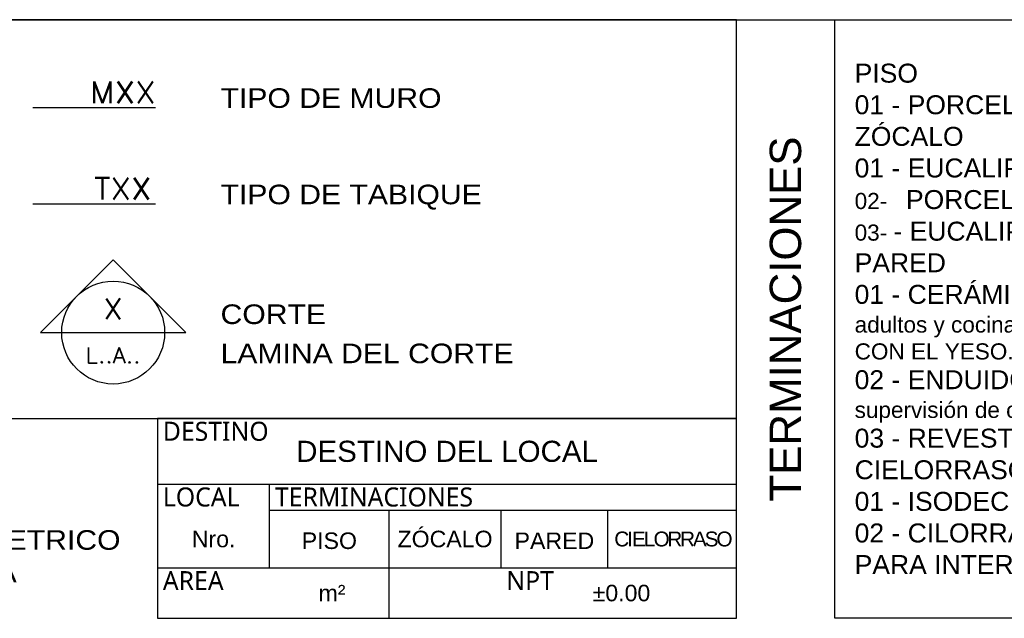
# Model space of a CAD drawing. Header units: metres. Extents: x -4243 to 4656, y 1445 to 4258.
# Tile 34 of 42: x 4529.849 to 4530.853, y 1553.081 to 1553.692. Entities that reach past the tile are written whole.
import ezdxf
from ezdxf.enums import TextEntityAlignment as Align

# ---------------------------------------------------------------- set-up
doc = ezdxf.new("R2010")
doc.units = ezdxf.units.M
doc.header["$LTSCALE"] = 0.3
doc.layers.add('CAIF XREF TERMINACIONES$0$REFERENCIAS', color=2, linetype='Continuous')
doc.layers.add('CAIF XREF TERMINACIONES$0$TEXTOS', color=2, linetype='Continuous')
doc.styles.add('CAIF XREF TERMINACIONES$0$arial', font='arial.ttf')
doc.styles.add('CAIF XREF TERMINACIONES$0$ROMANS', font='romans.shx')
doc.styles.add('CAIF XREF TERMINACIONES$0$TXT-100-S', font='l_10646.ttf')

# ---------------------------------------------------------------- blocks, each defined once
blk = doc.blocks.new('CAIF XREF TERMINACIONES$0$TIPO DE MURO')
at = {"color": 0, "ltscale": 0.025}
blk.add_line((0, 0), (-0.9, 0), dxfattribs=at)
at = {"color": 0, "ltscale": 0.025, "style": 'CAIF XREF TERMINACIONES$0$ROMANS', "width": 1.1}
blk.add_attdef('TIPO-MURO', text='', height=0.16, dxfattribs=at).set_placement((-0.6955, 0.114), align=Align.MIDDLE)

msp = doc.modelspace()

# ---------------------------------------------------------------- linework, layer by layer
at = {"layer": 'CAIF XREF TERMINACIONES$0$REFERENCIAS'}
for p, q in [((4528.74697, 1553.69154), (4534.24515, 1553.69154)), ((4530.5797, 1553.08063), (4530.5797, 1553.69154)), ((4529.89141, 1553.37223), (4529.99641, 1553.37224)), ((4529.98913, 1553.21738), (4530.5797, 1553.21738)), ((4530.10349, 1553.13201), (4530.10349, 1553.21738)), ((4530.10349, 1553.19096), (4530.5797, 1553.19096)), ((4530.22522, 1553.08063), (4530.22522, 1553.19096)), ((4530.33946, 1553.13201), (4530.33946, 1553.19096)), ((4530.4483, 1553.13201), (4530.4483, 1553.19096)), ((4529.98913, 1553.13201), (4530.5797, 1553.13201))]:
    msp.add_line(p, q, dxfattribs=at)
for points in [[(4529.74697, 1553.28445), (4530.5797, 1553.28445), (4530.5797, 1553.69154), (4529.74697, 1553.69154)], [(4531.89006, 1553.08063), (4530.6797, 1553.08063), (4530.6797, 1553.69154), (4531.89006, 1553.69154)], [(4529.98913, 1553.08063), (4530.5797, 1553.08063), (4530.5797, 1553.28445), (4529.98913, 1553.28445)]]:
    msp.add_lwpolyline(points, close=True, dxfattribs=at)
msp.add_lwpolyline([(4529.99641, 1553.37224), (4530.01815, 1553.37224), (4529.94391, 1553.44648), (4529.86966, 1553.37223), (4529.89141, 1553.37223, -1)], format="xyb", close=True, dxfattribs=at)
msp.add_circle((4529.94391, 1553.37224), 0.0525, dxfattribs=at)

# ---------------------------------------------------------------- block references
ref = msp.add_blockref('CAIF XREF TERMINACIONES$0$TIPO DE MURO', (4529.98711, 1553.60152), dxfattribs=dict(at, xscale=0.1389807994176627, yscale=0.1389807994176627, zscale=0.1389807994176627, rotation=0.0001735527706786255))
ref.add_attrib('TIPO-MURO', 'MXX', dxfattribs={"layer": '0', "color": 0, "ltscale": 0.025, "height": 0.022237, "rotation": 0.00017, "style": 'CAIF XREF TERMINACIONES$0$ROMANS', "width": 1.1}).set_placement((4529.95382, 1553.61737), align=Align.MIDDLE)
ref = msp.add_blockref('CAIF XREF TERMINACIONES$0$TIPO DE MURO', (4529.98711, 1553.50319), dxfattribs=dict(at, xscale=0.1389807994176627, yscale=0.1389807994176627, zscale=0.1389807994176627, rotation=0.0001735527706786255))
ref.add_attrib('TIPO-MURO', 'TXX', dxfattribs={"layer": '0', "color": 0, "ltscale": 0.025, "height": 0.022237, "rotation": 0.00017, "style": 'CAIF XREF TERMINACIONES$0$ROMANS', "width": 1.1}).set_placement((4529.95382, 1553.51903), align=Align.MIDDLE)

# ---------------------------------------------------------------- texts
at = {"layer": 'CAIF XREF TERMINACIONES$0$REFERENCIAS', "width": 0.3414636, "attachment_point": 1, "rotation": 0.00017, "style": 'CAIF XREF TERMINACIONES$0$ROMANS'}
for s, insert, char_height in [('{\\W1.1;X}', (4529.93373, 1553.40692), 0.021165), ('{\\W1.1;L..A..}', (4529.91573, 1553.35706), 0.0158738)]:
    msp.add_mtext(s, dxfattribs=dict(at, insert=insert, char_height=char_height))
at = {"layer": 'CAIF XREF TERMINACIONES$0$REFERENCIAS'}
for s, insert, char_height, width, attachment_point, style in [('DESTINO', (4529.99452, 1553.28121), 0.019398, 0.25966, 1, 'CAIF XREF TERMINACIONES$0$TXT-100-S'), ('{\\fArial|b0|i0|c0|p34;DESTINO DEL LOCAL}', (4530.28442, 1553.25091), 0.0215535, 0.5905663, 5, 'CAIF XREF TERMINACIONES$0$ROMANS'), ('LOCAL', (4529.99452, 1553.21415), 0.019398, 0.25966, 1, 'CAIF XREF TERMINACIONES$0$TXT-100-S'), ('TERMINACIONES', (4530.10888, 1553.21415), 0.0193982, 0.25966, 1, 'CAIF XREF TERMINACIONES$0$TXT-100-S'), ('ZÓCALO', (4530.28234, 1553.16148), 0.016873, 0.1142336, 5, 'CAIF XREF TERMINACIONES$0$arial'), ('{\\fArial|b0|i0|c0|p34;Nro.}', (4530.04631, 1553.16148), 0.0168733, 0.1143576, 5, 'CAIF XREF TERMINACIONES$0$ROMANS'), ('PISO', (4530.16436, 1553.15971), 0.016873, 0.1217313, 5, 'CAIF XREF TERMINACIONES$0$arial'), ('PARED', (4530.39388, 1553.15977), 0.016873, 0.1088453, 5, 'CAIF XREF TERMINACIONES$0$arial'), ('{\\T0.85;CIELORRASO}', (4530.514, 1553.16148), 0.015186, 0.1313985, 5, 'CAIF XREF TERMINACIONES$0$arial'), ('AREA', (4529.99452, 1553.12877), 0.019398, 0.25966, 1, 'CAIF XREF TERMINACIONES$0$TXT-100-S'), ('NPT', (4530.34484, 1553.12877), 0.019398, 0.25966, 1, 'CAIF XREF TERMINACIONES$0$TXT-100-S'), ('m²', (4530.16705, 1553.10632), 0.016873, 0.1217313, 5, 'CAIF XREF TERMINACIONES$0$arial'), ('%%P0.00', (4530.46227, 1553.10632), 0.016873, 0.1217313, 5, 'CAIF XREF TERMINACIONES$0$arial')]:
    msp.add_mtext(s, dxfattribs=dict(at, insert=insert, char_height=char_height, width=width, attachment_point=attachment_point, style=style))
at = {"layer": 'CAIF XREF TERMINACIONES$0$TEXTOS', "color": 2, "style": 'CAIF XREF TERMINACIONES$0$arial'}
for s, insert, char_height, width, attachment_point in [('PISO\\P01 - PORCELANATO RECTIFICADO 60X60 G4 s/M.C.P{\\H0.85x; Tipo Klipen Galaxy Gris, similar o mejor.\\P}ZÓCALO\\P01 - {\\C256;EUCALIPTUS CLEAR  DE  8,5cm DE ALTURA, ESP: 1”. \\H0.85x;Terminación cetol transparente\\C2; S/MCP.\\P02-   \\H1.1765x;PORCELANATO RECTIFICADO 60X60 G4 s/M.C.P\\H0.85x;. Tipo Klipen Galaxy Gris, similar o mejor  h= 8cm.\\P03- }- {\\C256;EUCALIPTUS CLEAR  DE  8,5cm DE ALTURA, ESP: 1”. \\H0.85x;Terminación GRIS GRAFITO\\C2;\\P}PARED \\P01 - CERÁMICA 60X30 RECTIFICADA G4 s/ M.C.P.{\\H0.85x; Color blanco mate (1.50 sshh niños / 2.10 sshh adultos y cocina  según detalle). LLEVARA PERFÍL DE ALUMINIO Nº2594 EN EL ENCUENTRO DE LA CERÁMICA CON EL YESO.\\P\\H1.1765x;02 - ENDUIDO Y PINTURA ACRÍLICA TIPO TOQUE DE CLASE\\H0.85x; (Renner). Color a definir por la supervisión de obra.\\P\\H1.1765x;03 - REVESTIMIENTO MELAMINICO COLOR FUERTE. \\H0.85x;Color a definir por la supervisión de obra\\H0.99998x;.\\P}CIELORRASO\\P01 - ISODEC LISO e= 150mm \\P02 - CILORRASO YESO TERMINACIÓN ENDUIDO Y PINTURA ACRÍLICA  TIPO INCALEX MATE PARA INTERIOR  ', (4530.70006, 1553.38609), 0.01934545, 1.189992, 4), ('{\\W1.1;TIPO DE MURO}', (4530.05341, 1553.62152), 0.02, 0.9127415, 1), ('{\\W1.1;TIPO DE TABIQUE}', (4530.05341, 1553.52319), 0.02, 0.9127415, 1), ('{\\W1.1;CORTE }', (4530.05341, 1553.40096), 0.02, 0.9127415, 1), ('{\\W1.1;LAMINA DEL CORTE }', (4530.05341, 1553.36098), 0.02, 0.9127415, 1), ('{\\W1.1;NIVEL ALTIMETRICO\\PALBAÑILERIA}', (4529.64746, 1553.17058), 0.02, 0.9127415, 1)]:
    msp.add_mtext(s, dxfattribs=dict(at, insert=insert, char_height=char_height, width=width, attachment_point=attachment_point))
at = {"layer": 'CAIF XREF TERMINACIONES$0$TEXTOS', "color": 7, "insert": (4530.6297, 1553.38609), "char_height": 0.032, "width": 0.7, "attachment_point": 5, "rotation": 90, "style": 'CAIF XREF TERMINACIONES$0$ROMANS'}
msp.add_mtext('{\\fArial|b0|i0|c0|p34;TERMINACIONES}', dxfattribs=at)

doc.saveas('drawing.dxf')
